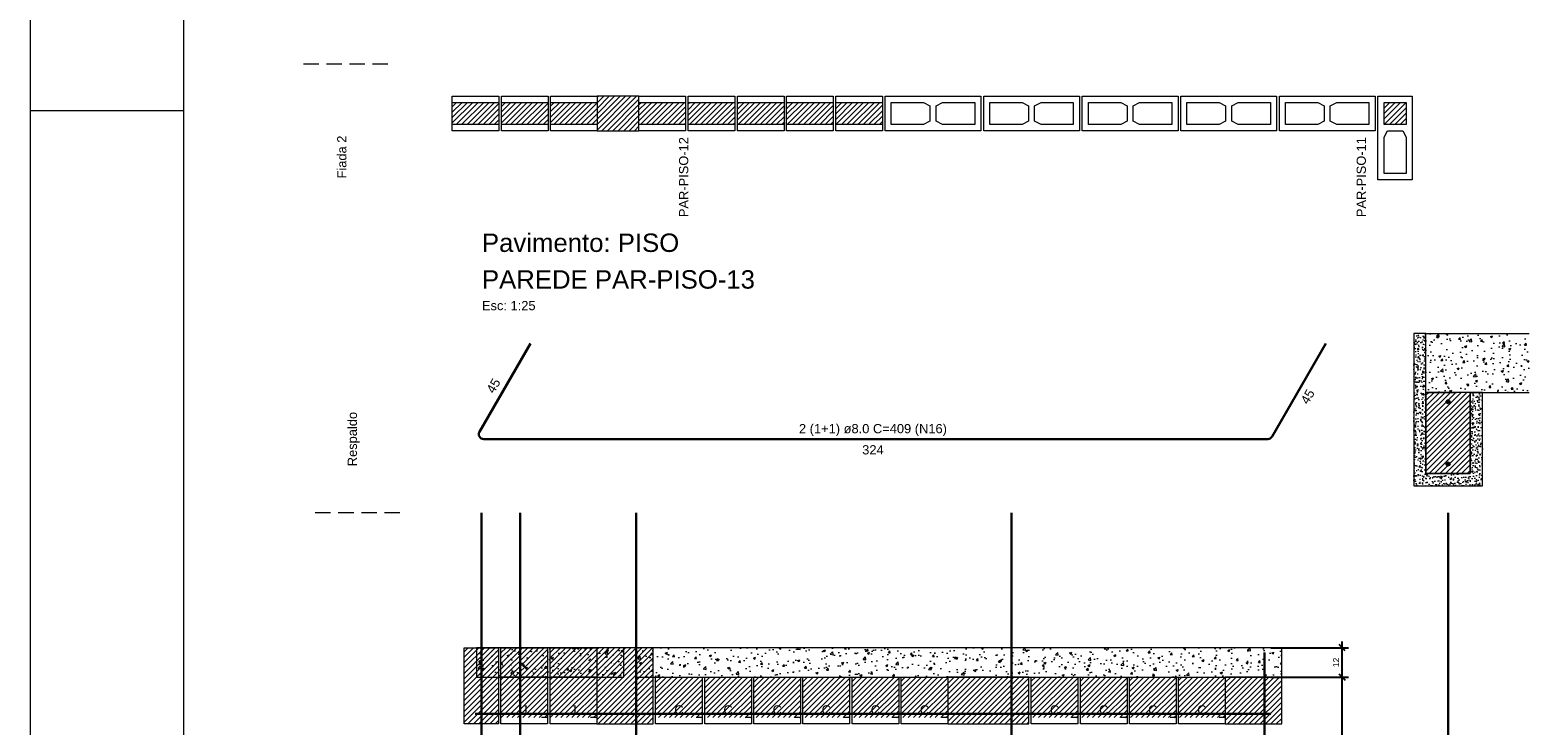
# Model space of a CAD drawing. Header units: millimetres. Extents: x 337 to 624, y -381 to -65.
# Tile 14 of 139: x 337 to 362, y -297 to -286. Entities that reach past the tile are written whole.
import ezdxf

# ---------------------------------------------------------------- set-up
doc = ezdxf.new("R2010")
doc.units = ezdxf.units.MM
doc.header["$MEASUREMENT"] = 0
for name, pattern in [('Dashed', [0.75, 0.5, -0.25]), ('Dashed2', [0.375, 0.25, -0.125]), ('DOT', [6.35, 0, -6.35])]:
    doc.linetypes.add(name, pattern=pattern)
doc.layers.get('0').update_dxf_attribs({"lineweight": 5})
for name, color, linetype, lineweight in [('Armadura', 7, 'Continuous', 30), ('Armaduras em corte', 14, 'Continuous', 0), ('Cotas', 7, 'Continuous', 5), ('Descrição da armadura', 7, 'Continuous', 5), ('PA-Ajustes', 8, 'Continuous', 5), ('PA-Graute', 8, 'Continuous', 0), ('PA-Lajes', 7, 'Continuous', 13), ('PA-Piso', 7, 'Continuous', 20), ('PE-Contrafiamento L', 1, 'Continuous', 13), ('PE-Inteiro', 7, 'Continuous', 5), ('PE-Meio canaleta', 5, 'Continuous', 5), ('PE-Meio canaleta J alto', 5, 'Continuous', 5), ('PE-Paredes', 1, 'Continuous', 5), ('PRANCHA 01', 7, 'Continuous', 20), ('Textos armaduras', 7, 'Continuous', 5)]:
    doc.layers.add(name, color=color, linetype=linetype, lineweight=lineweight)
doc.styles.add('Arial', font='arial.ttf')
doc.dimstyles.new('UM_25.000000', dxfattribs={"dimtxt": 0.18, "dimasz": 0.1, "dimexe": 0.1, "dimexo": 0.2, "dimgap": 0, "dimtad": 1, "dimtih": 1, "dimtoh": 1, "dimdec": 1, "dimlfac": 25, "dimzin": 0, "dimdsep": 46, "dimtxsty": 'Standard', "dimcen": 0.09, "dimdle": 0.1, "dimadec": 1, "dimazin": 2, "dimtfac": 1, "dimtdec": 4, "dimtofl": 0, "dimtmove": 0, "dimatfit": 3, "dimfxl": 1, "dimtolj": 1, "dimarcsym": 0})
pattern_1 = [(45, (347.741427, -406.76032), (-0.044194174, 0.044194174), [])]
pattern_2 = [(50, (400.9546, -405.66666), (0.3586301, -0.0313761), [0.0375, -0.4125]), (355, (400.9546, -405.66666), (-0.0693757, 0.3760961), [0.03, -0.33]), (100.4514, (400.9845, -405.66927), (0.2892547, 0.3447198), [0.0318701, -0.3505711]), (46.1842, (400.9546, -405.56666), (0.5336205, -0.0827595), [0.05625, -0.61875]), (96.6356, (400.9991, -405.57355), (0.4673314, 0.487059), [0.0478051, -0.5258565]), (351.1842, (400.9546, -405.56666), (0.467331, 0.4870593), [0.045, -0.495]), (21, (401.0046, -405.59166), (0.2984535, -0.20130945), [0.0375, -0.4125]), (326, (401.0046, -405.59166), (0.1216577, 0.362575), [0.03, -0.33]), (71.4514, (401.02948, -405.60843), (0.4201113, 0.16126525), [0.0318701, -0.3505711]), (37.5, (400.95461, -405.66666), (0.00607993, 0.16644693), [0, -0.326, 0, -0.335, 0, -0.33125]), (7.5, (400.95461, -405.66666), (0.13153477, 0.19720586), [0, -0.191, 0, -0.3185, 0, -0.12625]), (327.5, (400.84311, -405.66666), (0.26691122, -0.01127744), [0, -0.125, 0, -0.39, 0, -0.5175]), (317.5, (400.7931, -405.66666), (0.2915931, 0.0500525), [0, -0.1625, 0, -0.259, 0, -0.3675])]
pattern_3 = [(45, (400.95461, -405.666657), (-0.044194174, 0.044194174), [])]

# ---------------------------------------------------------------- blocks, each defined once
blk = doc.blocks.new('_Oblique')
at = {"color": 0, "linetype": 'ByBlock', "lineweight": -2}
blk.add_line((-0.5, -0.5), (0.5, 0.5), dxfattribs=at)
blk = doc.blocks.new('*D356')
at = {"layer": 'Cotas', "color": 0, "lineweight": -2, "transparency": 16777216}
for p, q in [((358.81, -296.373), (358.81, -295.693)), ((357.645, -295.793), (358.91, -295.793)), ((357.645, -296.273), (358.91, -296.273))]:
    blk.add_line(p, q, dxfattribs=at)
at = {"layer": 'Defpoints', "color": 0, "transparency": 16777216}
for p in [(357.545, -295.793), (358.81, -295.793), (357.545, -296.273)]:
    blk.add_point(p, dxfattribs=at)
at = {"layer": 'Cotas', "color": 0, "lineweight": -2, "transparency": 16777216, "xscale": 0.1, "yscale": 0.1, "zscale": 0.1}
for p, rotation in [((358.81, -295.793), 90), ((358.81, -296.273), 270)]:
    blk.add_blockref('_Oblique', p, dxfattribs=dict(at, rotation=rotation))
at = {"layer": 'Cotas', "transparency": 16777216, "insert": (358.71, -296.033), "char_height": 0.1, "attachment_point": 5, "rotation": 90, "style": 'Arial'}
blk.add_mtext('\\A1;12', dxfattribs=at)
blk = doc.blocks.new('*D357')
at = {"layer": 'Cotas', "color": 0, "lineweight": -2, "transparency": 16777216}
for p, q in [((358.81, -306.773), (358.81, -296.173)), ((357.645, -296.273), (358.91, -296.273)), ((357.645, -306.673), (358.91, -306.673))]:
    blk.add_line(p, q, dxfattribs=at)
at = {"layer": 'Defpoints', "color": 0, "transparency": 16777216}
for p in [(357.545, -296.273), (358.81, -296.273), (357.545, -306.673)]:
    blk.add_point(p, dxfattribs=at)
at = {"layer": 'Cotas', "color": 0, "lineweight": -2, "transparency": 16777216, "xscale": 0.1, "yscale": 0.1, "zscale": 0.1}
for p, rotation in [((358.81, -296.273), 90), ((358.81, -306.673), 270)]:
    blk.add_blockref('_Oblique', p, dxfattribs=dict(at, rotation=rotation))
at = {"layer": 'Cotas', "transparency": 16777216, "insert": (358.71, -301.473), "char_height": 0.1, "attachment_point": 5, "rotation": 90, "style": 'Arial'}
blk.add_mtext('\\A1;260', dxfattribs=at)

msp = doc.modelspace()

# ---------------------------------------------------------------- hatches: boundary and pattern name
at = {"layer": 'Armaduras em corte', "linetype": 'Continuous'}
for points in [[(360.5666, -291.7853), (360.5665, -291.7825), (360.5661, -291.7797), (360.5655, -291.777), (360.5647, -291.7743), (360.5636, -291.7717), (360.5623, -291.7693), (360.5608, -291.7669), (360.5591, -291.7647), (360.5572, -291.7626), (360.5552, -291.7607), (360.553, -291.759), (360.5506, -291.7575), (360.5481, -291.7562), (360.5456, -291.7552), (360.5429, -291.7543), (360.5402, -291.7537), (360.5374, -291.7534), (360.5346, -291.7533), (360.5318, -291.7534), (360.5291, -291.7537), (360.5263, -291.7543), (360.5237, -291.7552), (360.5211, -291.7562), (360.5186, -291.7575), (360.5163, -291.759), (360.514, -291.7607), (360.512, -291.7626), (360.5101, -291.7647), (360.5084, -291.7669), (360.5069, -291.7693), (360.5056, -291.7717), (360.5045, -291.7743), (360.5037, -291.777), (360.5031, -291.7797), (360.5027, -291.7825), (360.5026, -291.7853), (360.5027, -291.788), (360.5031, -291.7908), (360.5037, -291.7935), (360.5045, -291.7962), (360.5056, -291.7988), (360.5069, -291.8013), (360.5084, -291.8036), (360.5101, -291.8058), (360.512, -291.8079), (360.514, -291.8098), (360.5163, -291.8115), (360.5186, -291.813), (360.5211, -291.8143), (360.5237, -291.8153), (360.5263, -291.8162), (360.5291, -291.8168), (360.5318, -291.8171), (360.5346, -291.8173), (360.5374, -291.8171), (360.5402, -291.8168), (360.5429, -291.8162), (360.5456, -291.8153), (360.5481, -291.8143), (360.5506, -291.813), (360.553, -291.8115), (360.5552, -291.8098), (360.5572, -291.8079), (360.5591, -291.8058), (360.5608, -291.8036), (360.5623, -291.8013), (360.5636, -291.7988), (360.5647, -291.7962), (360.5655, -291.7935), (360.5661, -291.7908), (360.5665, -291.788)], [(360.5666, -292.8013), (360.5665, -292.7985), (360.5661, -292.7957), (360.5655, -292.793), (360.5647, -292.7903), (360.5636, -292.7877), (360.5623, -292.7853), (360.5608, -292.7829), (360.5591, -292.7807), (360.5572, -292.7786), (360.5552, -292.7767), (360.553, -292.775), (360.5506, -292.7735), (360.5481, -292.7722), (360.5456, -292.7712), (360.5429, -292.7703), (360.5402, -292.7697), (360.5374, -292.7694), (360.5346, -292.7693), (360.5318, -292.7694), (360.5291, -292.7697), (360.5263, -292.7703), (360.5237, -292.7712), (360.5211, -292.7722), (360.5186, -292.7735), (360.5163, -292.775), (360.514, -292.7767), (360.512, -292.7786), (360.5101, -292.7807), (360.5084, -292.7829), (360.5069, -292.7853), (360.5056, -292.7877), (360.5045, -292.7903), (360.5037, -292.793), (360.5031, -292.7957), (360.5027, -292.7985), (360.5026, -292.8013), (360.5027, -292.804), (360.5031, -292.8068), (360.5037, -292.8095), (360.5045, -292.8122), (360.5056, -292.8148), (360.5069, -292.8173), (360.5084, -292.8196), (360.5101, -292.8218), (360.512, -292.8239), (360.514, -292.8258), (360.5163, -292.8275), (360.5186, -292.829), (360.5211, -292.8303), (360.5237, -292.8313), (360.5263, -292.8322), (360.5291, -292.8328), (360.5318, -292.8331), (360.5346, -292.8333), (360.5374, -292.8331), (360.5402, -292.8328), (360.5429, -292.8322), (360.5456, -292.8313), (360.5481, -292.8303), (360.5506, -292.829), (360.553, -292.8275), (360.5552, -292.8258), (360.5572, -292.8239), (360.5591, -292.8218), (360.5608, -292.8196), (360.5623, -292.8173), (360.5636, -292.8148), (360.5647, -292.8122), (360.5655, -292.8095), (360.5661, -292.8068), (360.5665, -292.804)]]:
    msp.add_hatch(color=14, dxfattribs=at).paths.add_polyline_path(points)
at = {"layer": 'PA-Ajustes', "linetype": 'Continuous'}
h = msp.add_hatch(dxfattribs=at)
h.set_pattern_fill('ANSI31', color=8, scale=0.5, style=0)
h.set_pattern_definition(pattern_1)
h.paths.add_polyline_path([(346.6718, -286.8069), (346.6718, -287.3669), (347.3522, -287.3669), (347.3522, -286.8069)])
h = msp.add_hatch(dxfattribs=at)
h.set_pattern_fill('ANSI31', color=8, scale=0.5, style=0)
h.set_pattern_definition(pattern_3)
h.paths.add_polyline_path([(344.5046, -295.7933), (345.0646, -295.7933), (345.0646, -297.0333), (344.5046, -297.0333)])
h = msp.add_hatch(dxfattribs=at)
h.set_pattern_fill('ANSI31', color=8, scale=0.5, style=0)
h.set_pattern_definition(pattern_3)
h.paths.add_polyline_path([(346.6646, -295.7933), (346.6646, -297.0333), (347.5846, -297.0333), (347.5846, -295.7933)])
h = msp.add_hatch(dxfattribs=at)
h.set_pattern_fill('ANSI31', color=8, scale=0.5, style=0)
h.set_pattern_definition(pattern_3)
h.paths.add_polyline_path([(352.3846, -296.2733), (352.3846, -297.0333), (353.7046, -297.0333), (353.7046, -296.2733)])
h = msp.add_hatch(dxfattribs=at)
h.set_pattern_fill('ANSI31', color=8, scale=0.5, style=0)
h.set_pattern_definition(pattern_3)
h.paths.add_polyline_path([(356.9046, -296.2733), (356.9046, -297.0333), (357.8246, -297.0333), (357.8246, -296.2733)])
at = {"layer": 'PA-Graute', "linetype": 'Continuous'}
h = msp.add_hatch(dxfattribs=at)
h.set_pattern_fill('ANSI31', color=8, scale=0.5, style=0)
h.set_pattern_definition(pattern_1)
h.paths.add_polyline_path([(344.3118, -286.9069), (345.0718, -286.9069), (345.0718, -287.2669), (344.3118, -287.2669)])
h = msp.add_hatch(dxfattribs=at)
h.set_pattern_fill('ANSI31', color=8, scale=0.5, style=0)
h.set_pattern_definition(pattern_1)
h.paths.add_polyline_path([(345.1118, -286.9069), (345.8718, -286.9069), (345.8718, -287.2669), (345.1118, -287.2669)])
h = msp.add_hatch(dxfattribs=at)
h.set_pattern_fill('ANSI31', color=8, scale=0.5, style=0)
h.set_pattern_definition(pattern_1)
h.paths.add_polyline_path([(345.9118, -286.9069), (346.6718, -286.9069), (346.6718, -287.2669), (345.9118, -287.2669)])
h = msp.add_hatch(dxfattribs=at)
h.set_pattern_fill('ANSI31', color=8, scale=0.5, style=0)
h.set_pattern_definition(pattern_1)
h.paths.add_polyline_path([(347.3522, -286.9069), (348.1122, -286.9069), (348.1122, -287.2669), (347.3522, -287.2669)])
h = msp.add_hatch(dxfattribs=at)
h.set_pattern_fill('ANSI31', color=8, scale=0.5, style=0)
h.set_pattern_definition(pattern_1)
h.paths.add_polyline_path([(348.9122, -287.2669), (348.1522, -287.2669), (348.1522, -286.9069), (348.9122, -286.9069)])
h = msp.add_hatch(dxfattribs=at)
h.set_pattern_fill('ANSI31', color=8, scale=0.5, style=0)
h.set_pattern_definition(pattern_1)
h.paths.add_polyline_path([(348.9122, -287.2669), (348.1522, -287.2669), (348.1522, -286.9069), (348.9122, -286.9069)])
h = msp.add_hatch(dxfattribs=at)
h.set_pattern_fill('ANSI31', color=8, scale=0.5, style=0)
h.set_pattern_definition(pattern_1)
h.paths.add_polyline_path([(348.9579, -286.9069), (349.7179, -286.9069), (349.7179, -287.2669), (348.9579, -287.2669)])
h = msp.add_hatch(dxfattribs=at)
h.set_pattern_fill('ANSI31', color=8, scale=0.5, style=0)
h.set_pattern_definition(pattern_1)
h.paths.add_polyline_path([(349.7579, -286.9069), (350.5179, -286.9069), (350.5179, -287.2669), (349.7579, -287.2669)])
h = msp.add_hatch(dxfattribs=at)
h.set_pattern_fill('ANSI31', color=8, scale=0.5, style=0)
h.set_pattern_definition(pattern_1)
h.paths.add_polyline_path([(350.5579, -286.9069), (351.3179, -286.9069), (351.3179, -287.2669), (350.5579, -287.2669)])
h = msp.add_hatch(dxfattribs=at)
h.set_pattern_fill('ANSI31', color=8, scale=0.5, style=0)
h.set_pattern_definition(pattern_1)
h.paths.add_polyline_path([(359.8522, -286.9069), (359.8522, -287.2669), (359.4922, -287.2669), (359.4922, -286.9069)])
h = msp.add_hatch(dxfattribs=at)
h.set_pattern_fill('ANSI31', color=8, scale=0.5, style=0)
h.set_pattern_definition(pattern_3)
h.paths.add_polyline_path([(360.1746, -292.9533), (360.8946, -292.9533), (360.8946, -291.6333), (360.1746, -291.6333)])
h = msp.add_hatch(dxfattribs=at)
h.set_pattern_fill('ANSI31', color=8, scale=0.5, style=0)
h.set_pattern_definition(pattern_3)
h.paths.add_polyline_path([(345.1046, -295.7933), (345.8646, -295.7933), (345.8646, -296.9333), (345.1046, -296.9333)])
h = msp.add_hatch(dxfattribs=at)
h.set_pattern_fill('ANSI31', color=8, scale=0.5, style=0)
h.set_pattern_definition(pattern_3)
h.paths.add_polyline_path([(345.9046, -295.7933), (346.6646, -295.7933), (346.6646, -296.9333), (345.9046, -296.9333)])
h = msp.add_hatch(dxfattribs=at)
h.set_pattern_fill('ANSI31', color=8, scale=0.5, style=0)
h.set_pattern_definition(pattern_3)
h.paths.add_polyline_path([(347.6246, -296.2733), (348.3846, -296.2733), (348.3846, -296.9333), (347.6246, -296.9333)])
h = msp.add_hatch(dxfattribs=at)
h.set_pattern_fill('ANSI31', color=8, scale=0.5, style=0)
h.set_pattern_definition(pattern_3)
h.paths.add_polyline_path([(348.4246, -296.2733), (349.1846, -296.2733), (349.1846, -296.9333), (348.4246, -296.9333)])
h = msp.add_hatch(dxfattribs=at)
h.set_pattern_fill('ANSI31', color=8, scale=0.5, style=0)
h.set_pattern_definition(pattern_3)
h.paths.add_polyline_path([(349.2246, -296.2733), (349.9846, -296.2733), (349.9846, -296.9333), (349.2246, -296.9333)])
h = msp.add_hatch(dxfattribs=at)
h.set_pattern_fill('ANSI31', color=8, scale=0.5, style=0)
h.set_pattern_definition(pattern_3)
h.paths.add_polyline_path([(350.0246, -296.2733), (350.7846, -296.2733), (350.7846, -296.9333), (350.0246, -296.9333)])
h = msp.add_hatch(dxfattribs=at)
h.set_pattern_fill('ANSI31', color=8, scale=0.5, style=0)
h.set_pattern_definition(pattern_3)
h.paths.add_polyline_path([(350.8246, -296.2733), (351.5846, -296.2733), (351.5846, -296.9333), (350.8246, -296.9333)])
h = msp.add_hatch(dxfattribs=at)
h.set_pattern_fill('ANSI31', color=8, scale=0.5, style=0)
h.set_pattern_definition(pattern_3)
h.paths.add_polyline_path([(351.6246, -296.2733), (352.3846, -296.2733), (352.3846, -296.9333), (351.6246, -296.9333)])
h = msp.add_hatch(dxfattribs=at)
h.set_pattern_fill('ANSI31', color=8, scale=0.5, style=0)
h.set_pattern_definition(pattern_3)
h.paths.add_polyline_path([(353.7446, -296.2733), (354.5046, -296.2733), (354.5046, -296.9333), (353.7446, -296.9333)])
h = msp.add_hatch(dxfattribs=at)
h.set_pattern_fill('ANSI31', color=8, scale=0.5, style=0)
h.set_pattern_definition(pattern_3)
h.paths.add_polyline_path([(354.5446, -296.2733), (355.3046, -296.2733), (355.3046, -296.9333), (354.5446, -296.9333)])
h = msp.add_hatch(dxfattribs=at)
h.set_pattern_fill('ANSI31', color=8, scale=0.5, style=0)
h.set_pattern_definition(pattern_3)
h.paths.add_polyline_path([(355.3446, -296.2733), (356.1046, -296.2733), (356.1046, -296.9333), (355.3446, -296.9333)])
h = msp.add_hatch(dxfattribs=at)
h.set_pattern_fill('ANSI31', color=8, scale=0.5, style=0)
h.set_pattern_definition(pattern_3)
h.paths.add_polyline_path([(356.1446, -296.2733), (356.9046, -296.2733), (356.9046, -296.9333), (356.1446, -296.9333)])
at = {"layer": 'PA-Lajes', "linetype": 'Continuous'}
h = msp.add_hatch(dxfattribs=at)
h.set_pattern_fill('AR-CONC', scale=0.05, style=0)
h.set_pattern_definition(pattern_2)
h.paths.add_polyline_path([(360.1746, -291.6333), (361.8546, -291.6333), (361.8546, -290.6733), (360.1746, -290.6733)])
h = msp.add_hatch(dxfattribs=at)
h.set_pattern_fill('AR-CONC', scale=0.05, style=0)
h.set_pattern_definition(pattern_2)
h.paths.add_polyline_path([(344.7046, -296.2733), (347.1046, -296.2733), (347.1046, -295.7933), (344.7046, -295.7933)])
h = msp.add_hatch(dxfattribs=at)
h.set_pattern_fill('AR-CONC', scale=0.05, style=0)
h.set_pattern_definition(pattern_2)
h.paths.add_polyline_path([(347.3046, -296.2733), (353.4246, -296.2733), (353.4246, -295.7933), (347.3046, -295.7933)])
h = msp.add_hatch(dxfattribs=at)
h.set_pattern_fill('AR-CONC', scale=0.05, style=0)
h.set_pattern_definition(pattern_2)
h.paths.add_polyline_path([(347.3046, -296.2733), (353.4246, -296.2733), (353.4246, -295.7933), (347.3046, -295.7933)])
h = msp.add_hatch(dxfattribs=at)
h.set_pattern_fill('AR-CONC', scale=0.05, style=0)
h.set_pattern_definition(pattern_2)
h.paths.add_polyline_path([(353.4246, -296.2733), (357.8246, -296.2733), (357.8246, -295.7933), (353.4246, -295.7933)])
h = msp.add_hatch(dxfattribs=at)
h.set_pattern_fill('AR-CONC', scale=0.05, style=0)
h.set_pattern_definition(pattern_2)
h.paths.add_polyline_path([(353.4246, -296.2733), (357.8246, -296.2733), (357.8246, -295.7933), (353.4246, -295.7933)])
at = {"layer": 'PE-Meio canaleta J alto', "linetype": 'Continuous'}
h = msp.add_hatch(dxfattribs=at)
h.set_pattern_fill('AR-CONC', color=5, scale=0.02, style=0)
h.set_pattern_definition([(50, (400.95461, -405.66666), (0.14345204, -0.01255043), [0.015, -0.165]), (355, (400.95461, -405.66666), (-0.02775027, 0.15043843), [0.012, -0.132]), (100.4514, (400.96656, -405.6677), (0.11570188, 0.13788791), [0.01274804, -0.14022842]), (46.1842, (400.95461, -405.62666), (0.2134482, -0.0331038), [0.0225, -0.2475]), (96.6356, (400.9724, -405.62942), (0.18693254, 0.19482357), [0.01912206, -0.2103426]), (351.1842, (400.9546, -405.62666), (0.1869324, 0.19482372), [0.018, -0.198]), (21, (400.97461, -405.63666), (0.11938141, -0.08052378), [0.015, -0.165]), (326, (400.97461, -405.63666), (0.04866307, 0.14503001), [0.012, -0.132]), (71.4514, (400.98456, -405.64337), (0.16804453, 0.0645061), [0.01274804, -0.14022842]), (37.5, (400.95461, -405.666657), (0.00243197, 0.06657877), [0, -0.1304, 0, -0.134, 0, -0.1325]), (7.5, (400.95461, -405.66666), (0.052613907, 0.078882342), [0, -0.0764, 0, -0.1274, 0, -0.0505]), (327.5, (400.91001, -405.666657), (0.106764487, -0.004510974), [0, -0.05, 0, -0.156, 0, -0.207]), (317.5, (400.89001, -405.66666), (0.116637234, 0.020021), [0, -0.065, 0, -0.1036, 0, -0.147])])
h.paths.add_polyline_path([(359.9746, -293.1533), (361.0946, -293.1533), (361.0946, -291.6333), (360.8946, -291.6333), (360.8946, -292.9533), (360.1746, -292.9533), (360.1746, -290.6733), (359.9746, -290.6733)])

# ---------------------------------------------------------------- linework, layer by layer
at = {"layer": 'Armadura'}
for p, q in [((345.5846, -290.8344), (344.7539, -292.2733)), ((357.6677, -292.3533), (358.5446, -290.8344)), ((344.8232, -292.3933), (357.5984, -292.3933)), ((360.5346, -306.6733), (360.5346, -293.5933)), ((344.6846, -296.8733), (357.6446, -296.8733))]:
    msp.add_line(p, q, dxfattribs=at)
for points in [[(344.7846, -306.6733), (344.7846, -293.5933)], [(345.4146, -306.6733), (345.4146, -293.5933)], [(347.3046, -306.6733), (347.3046, -293.5933)], [(353.4246, -306.6733), (353.4246, -293.5933)], [(357.5446, -306.6733), (357.5446, -295.8733)]]:
    msp.add_lwpolyline(points, dxfattribs=at)
for centre, start, end in [((344.8232, -292.3133), 150, 270), ((357.5984, -292.3133), 270, 330)]:
    msp.add_arc(centre, 0.08, start, end, dxfattribs=at)
at = {"layer": 'Armaduras em corte'}
for centre in [(360.5346, -291.7853), (360.5346, -292.8013)]:
    msp.add_circle(centre, 0.032, dxfattribs=at)
at = {"layer": 'PA-Ajustes', "linetype": 'Continuous'}
for points in [[(346.6718, -286.8069), (346.6718, -287.3669), (347.3522, -287.3669), (347.3522, -286.8069)], [(344.5046, -295.7933), (345.0646, -295.7933), (345.0646, -297.0333), (344.5046, -297.0333)], [(346.6646, -295.7933), (346.6646, -297.0333), (347.5846, -297.0333), (347.5846, -295.7933)], [(352.3846, -296.2733), (352.3846, -297.0333), (353.7046, -297.0333), (353.7046, -296.2733)], [(356.9046, -296.2733), (356.9046, -297.0333), (357.8246, -297.0333), (357.8246, -296.2733)]]:
    msp.add_lwpolyline(points, close=True, dxfattribs=at)
at = {"layer": 'PA-Lajes'}
for p, q in [((360.1746, -290.6733), (361.8546, -290.6733)), ((361.0946, -291.6333), (361.8546, -291.6333))]:
    msp.add_line(p, q, dxfattribs=at)
at = {"layer": 'PA-Lajes', "linetype": 'Dashed'}
msp.add_line((360.1746, -291.6333), (361.0946, -291.6333), dxfattribs=at)
at = {"layer": 'PA-Lajes'}
for points in [[(344.7046, -296.2733), (347.1046, -296.2733), (347.1046, -295.7933), (344.7046, -295.7933)], [(347.3046, -296.2733), (353.4246, -296.2733), (353.4246, -295.7933), (347.3046, -295.7933)], [(347.3046, -296.2733), (353.4246, -296.2733), (353.4246, -295.7933), (347.3046, -295.7933)], [(353.4246, -296.2733), (357.8246, -296.2733), (357.8246, -295.7933), (353.4246, -295.7933)], [(353.4246, -296.2733), (357.8246, -296.2733), (357.8246, -295.7933), (353.4246, -295.7933)]]:
    msp.add_lwpolyline(points, close=True, dxfattribs=at)
at = {"layer": 'PA-Piso', "linetype": 'Dashed2'}
for p, q in [((343.2618, -286.2819), (341.7618, -286.2819)), ((343.4546, -293.5933), (341.9546, -293.5933))]:
    msp.add_line(p, q, dxfattribs=at)
at = {"layer": 'PE-Contrafiamento L', "linetype": 'Continuous'}
for p, q in [((359.3922, -288.1669), (359.3922, -286.8069)), ((359.3922, -286.8069), (359.9522, -286.8069)), ((359.9522, -286.8069), (359.9522, -288.1669)), ((359.9522, -288.1669), (359.3922, -288.1669))]:
    msp.add_line(p, q, dxfattribs=at)
at = {"layer": 'PE-Contrafiamento L', "linetype": 'Continuous', "lineweight": 5}
for p, q in [((359.4922, -287.2669), (359.4922, -286.9069)), ((359.4922, -286.9069), (359.8522, -286.9069)), ((359.8522, -286.9069), (359.8522, -287.2669)), ((359.8522, -287.2669), (359.4922, -287.2669)), ((359.4922, -287.4709), (359.5482, -287.3669)), ((359.5482, -287.3669), (359.7962, -287.3669)), ((359.7962, -287.3669), (359.8522, -287.4709)), ((359.4922, -288.0669), (359.4922, -287.4709)), ((359.8522, -287.4709), (359.8522, -288.0669)), ((359.8522, -288.0669), (359.4922, -288.0669))]:
    msp.add_line(p, q, dxfattribs=at)
at = {"layer": 'PE-Inteiro', "linetype": 'Continuous'}
for p, q in [((351.3637, -286.8069), (352.9237, -286.8069)), ((351.3637, -287.3669), (351.3637, -286.8069)), ((352.9237, -286.8069), (352.9237, -287.3669)), ((352.9694, -286.8069), (354.5294, -286.8069)), ((352.9694, -287.3669), (352.9694, -286.8069)), ((354.5294, -286.8069), (354.5294, -287.3669)), ((354.5751, -286.8069), (356.1351, -286.8069)), ((354.5751, -287.3669), (354.5751, -286.8069)), ((356.1351, -286.8069), (356.1351, -287.3669)), ((356.1808, -286.8069), (357.7408, -286.8069)), ((356.1808, -287.3669), (356.1808, -286.8069)), ((357.7408, -286.8069), (357.7408, -287.3669)), ((357.7865, -286.8069), (359.3465, -286.8069)), ((357.7865, -287.3669), (357.7865, -286.8069)), ((359.3465, -286.8069), (359.3465, -287.3669)), ((352.9237, -287.3669), (351.3637, -287.3669)), ((354.5294, -287.3669), (352.9694, -287.3669)), ((356.1351, -287.3669), (354.5751, -287.3669)), ((357.7408, -287.3669), (356.1808, -287.3669)), ((359.3465, -287.3669), (357.7865, -287.3669))]:
    msp.add_line(p, q, dxfattribs=at)
at = {"layer": 'PE-Inteiro', "linetype": 'Continuous', "lineweight": 5}
for p, q in [((351.4637, -286.9069), (351.9897, -286.9069)), ((351.4637, -287.2669), (351.4637, -286.9069)), ((351.9897, -286.9069), (352.0937, -286.9629)), ((352.1937, -286.9629), (352.2977, -286.9069)), ((352.2977, -286.9069), (352.8237, -286.9069)), ((352.8237, -286.9069), (352.8237, -287.2669)), ((353.0694, -286.9069), (353.5954, -286.9069)), ((353.0694, -287.2669), (353.0694, -286.9069)), ((353.5954, -286.9069), (353.6994, -286.9629)), ((353.7994, -286.9629), (353.9034, -286.9069)), ((353.9034, -286.9069), (354.4294, -286.9069)), ((354.4294, -286.9069), (354.4294, -287.2669)), ((354.6751, -286.9069), (355.2011, -286.9069)), ((354.6751, -287.2669), (354.6751, -286.9069)), ((355.2011, -286.9069), (355.3051, -286.9629)), ((355.4051, -286.9629), (355.5091, -286.9069)), ((355.5091, -286.9069), (356.0351, -286.9069)), ((356.0351, -286.9069), (356.0351, -287.2669)), ((356.2808, -286.9069), (356.8068, -286.9069)), ((356.2808, -287.2669), (356.2808, -286.9069)), ((356.8068, -286.9069), (356.9108, -286.9629)), ((357.0108, -286.9629), (357.1148, -286.9069)), ((357.1148, -286.9069), (357.6408, -286.9069)), ((357.6408, -286.9069), (357.6408, -287.2669)), ((357.8865, -286.9069), (358.4125, -286.9069)), ((357.8865, -287.2669), (357.8865, -286.9069)), ((358.4125, -286.9069), (358.5165, -286.9629)), ((358.6165, -286.9629), (358.7205, -286.9069)), ((358.7205, -286.9069), (359.2465, -286.9069)), ((359.2465, -286.9069), (359.2465, -287.2669)), ((352.0937, -286.9629), (352.0937, -287.2109)), ((352.1937, -287.2109), (352.1937, -286.9629)), ((353.6994, -286.9629), (353.6994, -287.2109)), ((353.7994, -287.2109), (353.7994, -286.9629)), ((355.3051, -286.9629), (355.3051, -287.2109)), ((355.4051, -287.2109), (355.4051, -286.9629)), ((356.9108, -286.9629), (356.9108, -287.2109)), ((357.0108, -287.2109), (357.0108, -286.9629)), ((358.5165, -286.9629), (358.5165, -287.2109)), ((358.6165, -287.2109), (358.6165, -286.9629)), ((351.9897, -287.2669), (351.4637, -287.2669)), ((352.0937, -287.2109), (351.9897, -287.2669)), ((352.2977, -287.2669), (352.1937, -287.2109)), ((352.8237, -287.2669), (352.2977, -287.2669)), ((353.5954, -287.2669), (353.0694, -287.2669)), ((353.6994, -287.2109), (353.5954, -287.2669)), ((353.9034, -287.2669), (353.7994, -287.2109)), ((354.4294, -287.2669), (353.9034, -287.2669)), ((355.2011, -287.2669), (354.6751, -287.2669)), ((355.3051, -287.2109), (355.2011, -287.2669)), ((355.5091, -287.2669), (355.4051, -287.2109)), ((356.0351, -287.2669), (355.5091, -287.2669)), ((356.8068, -287.2669), (356.2808, -287.2669)), ((356.9108, -287.2109), (356.8068, -287.2669)), ((357.1148, -287.2669), (357.0108, -287.2109)), ((357.6408, -287.2669), (357.1148, -287.2669)), ((358.4125, -287.2669), (357.8865, -287.2669)), ((358.5165, -287.2109), (358.4125, -287.2669)), ((358.7205, -287.2669), (358.6165, -287.2109)), ((359.2465, -287.2669), (358.7205, -287.2669))]:
    msp.add_line(p, q, dxfattribs=at)
at = {"layer": 'PE-Meio canaleta', "linetype": 'Continuous'}
for p, q in [((344.3118, -286.8069), (345.0718, -286.8069)), ((344.3118, -287.3669), (344.3118, -286.8069)), ((345.0718, -286.8069), (345.0718, -287.3669)), ((345.1118, -286.8069), (345.8718, -286.8069)), ((345.1118, -287.3669), (345.1118, -286.8069)), ((345.8718, -286.8069), (345.8718, -287.3669)), ((345.9118, -286.8069), (346.6718, -286.8069)), ((345.9118, -287.3669), (345.9118, -286.8069)), ((346.6718, -286.8069), (346.6718, -287.3669)), ((347.3522, -286.8069), (348.1122, -286.8069)), ((347.3522, -287.3669), (347.3522, -286.8069)), ((348.1122, -286.8069), (348.1122, -287.3669)), ((348.1522, -287.3669), (348.1522, -286.8069)), ((348.1522, -286.8069), (348.9122, -286.8069)), ((348.1522, -287.3669), (348.1522, -286.8069)), ((348.1522, -286.8069), (348.9122, -286.8069)), ((348.9122, -286.8069), (348.9122, -287.3669)), ((348.9122, -286.8069), (348.9122, -287.3669)), ((348.9579, -286.8069), (349.7179, -286.8069)), ((348.9579, -287.3669), (348.9579, -286.8069)), ((349.7179, -286.8069), (349.7179, -287.3669)), ((349.7579, -286.8069), (350.5179, -286.8069)), ((349.7579, -287.3669), (349.7579, -286.8069)), ((350.5179, -286.8069), (350.5179, -287.3669)), ((350.5579, -286.8069), (351.3179, -286.8069)), ((350.5579, -287.3669), (350.5579, -286.8069)), ((351.3179, -286.8069), (351.3179, -287.3669)), ((345.0718, -287.3669), (344.3118, -287.3669)), ((345.8718, -287.3669), (345.1118, -287.3669)), ((346.6718, -287.3669), (345.9118, -287.3669)), ((348.1122, -287.3669), (347.3522, -287.3669)), ((348.9122, -287.3669), (348.1522, -287.3669)), ((348.9122, -287.3669), (348.1522, -287.3669)), ((349.7179, -287.3669), (348.9579, -287.3669)), ((350.5179, -287.3669), (349.7579, -287.3669)), ((351.3179, -287.3669), (350.5579, -287.3669)), ((347.6246, -296.2733), (348.3846, -296.2733)), ((347.6246, -297.0333), (347.6246, -296.2733)), ((348.3846, -296.2733), (348.3846, -297.0333)), ((348.4246, -296.2733), (349.1846, -296.2733)), ((348.4246, -297.0333), (348.4246, -296.2733)), ((349.1846, -296.2733), (349.1846, -297.0333)), ((349.2246, -296.2733), (349.9846, -296.2733)), ((349.2246, -297.0333), (349.2246, -296.2733)), ((349.9846, -296.2733), (349.9846, -297.0333)), ((350.0246, -296.2733), (350.7846, -296.2733)), ((350.0246, -297.0333), (350.0246, -296.2733)), ((350.7846, -296.2733), (350.7846, -297.0333)), ((350.8246, -296.2733), (351.5846, -296.2733)), ((350.8246, -297.0333), (350.8246, -296.2733)), ((351.5846, -296.2733), (351.5846, -297.0333)), ((351.6246, -296.2733), (352.3846, -296.2733)), ((351.6246, -297.0333), (351.6246, -296.2733)), ((352.3846, -296.2733), (352.3846, -297.0333)), ((353.7446, -296.2733), (354.5046, -296.2733)), ((353.7446, -297.0333), (353.7446, -296.2733)), ((354.5046, -296.2733), (354.5046, -297.0333)), ((354.5446, -296.2733), (355.3046, -296.2733)), ((354.5446, -297.0333), (354.5446, -296.2733)), ((355.3046, -296.2733), (355.3046, -297.0333)), ((355.3446, -296.2733), (356.1046, -296.2733)), ((355.3446, -297.0333), (355.3446, -296.2733)), ((356.1046, -296.2733), (356.1046, -297.0333)), ((356.1446, -296.2733), (356.9046, -296.2733)), ((356.1446, -297.0333), (356.1446, -296.2733)), ((356.9046, -296.2733), (356.9046, -297.0333)), ((348.3846, -297.0333), (347.6246, -297.0333)), ((349.1846, -297.0333), (348.4246, -297.0333)), ((349.9846, -297.0333), (349.2246, -297.0333)), ((350.7846, -297.0333), (350.0246, -297.0333)), ((351.5846, -297.0333), (350.8246, -297.0333)), ((352.3846, -297.0333), (351.6246, -297.0333)), ((354.5046, -297.0333), (353.7446, -297.0333)), ((355.3046, -297.0333), (354.5446, -297.0333)), ((356.1046, -297.0333), (355.3446, -297.0333)), ((356.9046, -297.0333), (356.1446, -297.0333))]:
    msp.add_line(p, q, dxfattribs=at)
at = {"layer": 'PE-Meio canaleta', "linetype": 'Continuous', "lineweight": 5}
for p, q in [((344.3118, -286.9069), (345.0718, -286.9069)), ((344.3118, -287.2669), (344.3118, -286.9069)), ((345.0718, -286.9069), (345.0718, -287.2669)), ((345.1118, -286.9069), (345.8718, -286.9069)), ((345.1118, -287.2669), (345.1118, -286.9069)), ((345.8718, -286.9069), (345.8718, -287.2669)), ((345.9118, -286.9069), (346.6718, -286.9069)), ((345.9118, -287.2669), (345.9118, -286.9069)), ((346.6718, -286.9069), (346.6718, -287.2669)), ((347.3522, -286.9069), (348.1122, -286.9069)), ((347.3522, -287.2669), (347.3522, -286.9069)), ((348.1122, -286.9069), (348.1122, -287.2669)), ((348.1522, -287.2669), (348.1522, -286.9069)), ((348.1522, -286.9069), (348.9122, -286.9069)), ((348.1522, -287.2669), (348.1522, -286.9069)), ((348.1522, -286.9069), (348.9122, -286.9069)), ((348.9122, -286.9069), (348.9122, -287.2669)), ((348.9122, -286.9069), (348.9122, -287.2669)), ((348.9579, -286.9069), (349.7179, -286.9069)), ((348.9579, -287.2669), (348.9579, -286.9069)), ((349.7179, -286.9069), (349.7179, -287.2669)), ((349.7579, -286.9069), (350.5179, -286.9069)), ((349.7579, -287.2669), (349.7579, -286.9069)), ((350.5179, -286.9069), (350.5179, -287.2669)), ((350.5579, -286.9069), (351.3179, -286.9069)), ((350.5579, -287.2669), (350.5579, -286.9069)), ((351.3179, -286.9069), (351.3179, -287.2669)), ((345.0718, -287.2669), (344.3118, -287.2669)), ((345.8718, -287.2669), (345.1118, -287.2669)), ((346.6718, -287.2669), (345.9118, -287.2669)), ((348.1122, -287.2669), (347.3522, -287.2669)), ((348.9122, -287.2669), (348.1522, -287.2669)), ((348.9122, -287.2669), (348.1522, -287.2669)), ((349.7179, -287.2669), (348.9579, -287.2669)), ((350.5179, -287.2669), (349.7579, -287.2669)), ((351.3179, -287.2669), (350.5579, -287.2669))]:
    msp.add_line(p, q, dxfattribs=at)
at = {"layer": 'PE-Meio canaleta', "color": 5, "linetype": 'DOT', "lineweight": 5}
for p, q in [((347.6246, -296.2733), (348.3846, -296.2733)), ((347.6246, -296.9333), (347.6246, -296.2733)), ((348.3846, -296.2733), (348.3846, -296.9333)), ((348.4246, -296.2733), (349.1846, -296.2733)), ((348.4246, -296.9333), (348.4246, -296.2733)), ((349.1846, -296.2733), (349.1846, -296.9333)), ((349.2246, -296.2733), (349.9846, -296.2733)), ((349.2246, -296.9333), (349.2246, -296.2733)), ((349.9846, -296.2733), (349.9846, -296.9333)), ((350.0246, -296.2733), (350.7846, -296.2733)), ((350.0246, -296.9333), (350.0246, -296.2733)), ((350.7846, -296.2733), (350.7846, -296.9333)), ((350.8246, -296.2733), (351.5846, -296.2733)), ((350.8246, -296.9333), (350.8246, -296.2733)), ((351.5846, -296.2733), (351.5846, -296.9333)), ((351.6246, -296.2733), (352.3846, -296.2733)), ((351.6246, -296.9333), (351.6246, -296.2733)), ((352.3846, -296.2733), (352.3846, -296.9333)), ((353.7446, -296.2733), (354.5046, -296.2733)), ((353.7446, -296.9333), (353.7446, -296.2733)), ((354.5046, -296.2733), (354.5046, -296.9333)), ((354.5446, -296.2733), (355.3046, -296.2733)), ((354.5446, -296.9333), (354.5446, -296.2733)), ((355.3046, -296.2733), (355.3046, -296.9333)), ((355.3446, -296.2733), (356.1046, -296.2733)), ((355.3446, -296.9333), (355.3446, -296.2733)), ((356.1046, -296.2733), (356.1046, -296.9333)), ((356.1446, -296.2733), (356.9046, -296.2733)), ((356.1446, -296.9333), (356.1446, -296.2733)), ((356.9046, -296.2733), (356.9046, -296.9333)), ((348.3846, -296.9333), (347.6246, -296.9333)), ((349.1846, -296.9333), (348.4246, -296.9333)), ((349.9846, -296.9333), (349.2246, -296.9333)), ((350.7846, -296.9333), (350.0246, -296.9333)), ((351.5846, -296.9333), (350.8246, -296.9333)), ((352.3846, -296.9333), (351.6246, -296.9333)), ((354.5046, -296.9333), (353.7446, -296.9333)), ((355.3046, -296.9333), (354.5446, -296.9333)), ((356.1046, -296.9333), (355.3446, -296.9333)), ((356.9046, -296.9333), (356.1446, -296.9333))]:
    msp.add_line(p, q, dxfattribs=at)
at = {"layer": 'PE-Meio canaleta J alto', "linetype": 'Continuous'}
for p, q in [((360.1746, -290.6733), (359.9746, -290.6733)), ((359.9746, -290.6733), (359.9746, -293.1533)), ((360.1746, -292.9533), (360.1746, -290.6733)), ((361.0946, -291.6333), (360.8946, -291.6333)), ((360.8946, -291.6333), (360.8946, -292.9533)), ((361.0946, -293.1533), (361.0946, -291.6333)), ((360.8946, -292.9533), (360.1746, -292.9533)), ((359.9746, -293.1533), (361.0946, -293.1533)), ((345.1046, -295.7933), (345.8646, -295.7933)), ((345.1046, -297.0333), (345.1046, -295.7933)), ((345.8646, -295.7933), (345.8646, -297.0333)), ((345.9046, -295.7933), (346.6646, -295.7933)), ((345.9046, -297.0333), (345.9046, -295.7933)), ((346.6646, -295.7933), (346.6646, -297.0333)), ((345.8646, -297.0333), (345.1046, -297.0333)), ((346.6646, -297.0333), (345.9046, -297.0333))]:
    msp.add_line(p, q, dxfattribs=at)
at = {"layer": 'PE-Meio canaleta J alto', "linetype": 'Continuous', "lineweight": 5}
for p, q in [((360.8946, -291.6333), (360.1746, -291.6333)), ((360.1746, -291.6333), (360.1746, -292.9533)), ((360.8946, -292.9533), (360.8946, -291.6333)), ((360.1746, -292.9533), (360.8946, -292.9533)), ((345.8646, -296.2733), (345.1046, -296.2733)), ((346.6646, -296.2733), (345.9046, -296.2733))]:
    msp.add_line(p, q, dxfattribs=at)
at = {"layer": 'PE-Meio canaleta J alto', "color": 5, "linetype": 'DOT', "lineweight": 5}
for p, q in [((345.1046, -295.7933), (345.8646, -295.7933)), ((345.1046, -296.9333), (345.1046, -295.7933)), ((345.8646, -295.7933), (345.8646, -296.9333)), ((345.9046, -295.7933), (346.6646, -295.7933)), ((345.9046, -296.9333), (345.9046, -295.7933)), ((346.6646, -295.7933), (346.6646, -296.9333)), ((345.8646, -296.9333), (345.1046, -296.9333)), ((346.6646, -296.9333), (345.9046, -296.9333))]:
    msp.add_line(p, q, dxfattribs=at)
at = {"layer": 'PE-Meio canaleta J alto'}
msp.add_lwpolyline([(359.9746, -293.1533), (361.0946, -293.1533), (361.0946, -291.6333), (360.8946, -291.6333), (360.8946, -292.9533), (360.1746, -292.9533), (360.1746, -290.6733), (359.9746, -290.6733)], close=True, dxfattribs=at)
at = {"layer": 'PRANCHA 01'}
for points in [[(337.4312, -316.7434), (421.5312, -316.7434), (421.5312, -257.3434), (337.4312, -257.3434), (337.4312, -316.7434)], [(339.9312, -287.0434), (337.4312, -287.0434)]]:
    msp.add_lwpolyline(points, dxfattribs=at)
msp.add_lwpolyline([(339.9312, -315.7434), (420.5312, -315.7434), (420.5312, -258.3434), (339.9312, -258.3434)], close=True, dxfattribs=at)

# ---------------------------------------------------------------- texts
at = {"layer": 'Descrição da armadura', "insert": (351.1646, -292.3433), "char_height": 0.15, "width": 4.820808, "attachment_point": 8, "line_spacing_factor": 0.9, "style": 'Arial'}
msp.add_mtext('2 (1+1) ø8.0 C=409 (N16)', dxfattribs=at)
at = {"layer": 'PE-Meio canaleta', "char_height": 0.15, "width": 0.304344, "attachment_point": 8, "line_spacing_factor": 0.9, "style": 'Arial'}
for insert in [(348.0046, -296.8838), (348.8046, -296.8838), (349.6046, -296.8838), (350.4046, -296.8838), (351.2046, -296.8838), (352.0046, -296.8838), (354.1246, -296.8838), (354.9246, -296.8838), (355.7246, -296.8838), (356.5246, -296.8838)]:
    msp.add_mtext('C', dxfattribs=dict(at, insert=insert))
at = {"layer": 'PE-Meio canaleta J alto', "char_height": 0.15, "width": 0.21128, "attachment_point": 8, "line_spacing_factor": 0.9, "style": 'Arial'}
for insert in [(345.4846, -296.8838), (346.2846, -296.8838)]:
    msp.add_mtext('J', dxfattribs=dict(at, insert=insert))
at = {"layer": 'PE-Paredes', "char_height": 0.15, "rotation": 90.00021, "line_spacing_factor": 0.9, "style": 'Arial'}
for s, insert, width, attachment_point in [('Fiada 2', (342.5118, -287.7966), 1.437561, 5), ('PAR-PISO-12', (348.1577, -287.4719), 2.648765, 9), ('PAR-PISO-11', (359.1977, -287.4719), 2.648765, 9), ('Respaldo', (342.7046, -292.3933), 1.810503, 5)]:
    msp.add_mtext(s, dxfattribs=dict(at, insert=insert, width=width, attachment_point=attachment_point))
at = {"layer": 'PE-Paredes', "attachment_point": 7, "line_spacing_factor": 0.9, "style": 'Arial'}
for s, insert, char_height, width in [('Pavimento: PISO', (344.7946, -289.3474), 0.3, 6.468963), ('PAREDE PAR-PISO-13', (344.7946, -289.9454), 0.3, 8.938476), ('Esc: 1:25', (344.7946, -290.2949), 0.15, 1.78718)]:
    msp.add_mtext(s, dxfattribs=dict(at, insert=insert, char_height=char_height, width=width))
at = {"layer": 'Textos armaduras', "char_height": 0.15, "width": 0.866006, "rotation": 60.00014, "line_spacing_factor": 0.9, "style": 'Arial'}
for insert, attachment_point in [((345.048, -291.5638), 8), ((358.1812, -291.6638), 2)]:
    msp.add_mtext('45', dxfattribs=dict(at, insert=insert, attachment_point=attachment_point))
at = {"layer": 'Textos armaduras', "insert": (351.1646, -292.4933), "char_height": 0.15, "width": 1.099009, "attachment_point": 2, "line_spacing_factor": 0.9, "style": 'Arial'}
msp.add_mtext('324', dxfattribs=at)

# ---------------------------------------------------------------- dimensions: what is measured, and where the dimension line sits
at = {"layer": 'Cotas'}
for base, p1, p2, picture, middle in [((358.8096, -295.7933), (357.5446, -296.2733), (357.5446, -295.7933), '*D356', (358.7096, -296.0333)), ((358.8096, -296.2733), (357.5446, -306.6733), (357.5446, -296.2733), '*D357', (358.7096, -301.4733))]:
    dim = msp.add_linear_dim(base=base, p1=p1, p2=p2, angle=90, dimstyle='UM_25.000000', override={"dimtxt": 0.1, "dimasz": 0.1, "dimexe": 0.1, "dimexo": 0.1, "dimtad": 1, "dimtih": 0, "dimtoh": 0, "dimdec": 1, "dimlfac": 25, "dimzin": 8, "dimtxsty": 'Arial', "dimblk": 'Oblique', "dimblk1": 'Oblique', "dimblk2": 'Oblique', "dimsah": 1, "dimdle": 0.1, "dimse1": 0, "dimse2": 0, "dimclrt": 256, "dimadec": 1, "dimazin": 3, "dimtmove": 2, "dimldrblk": 'Oblique'}, dxfattribs=at)
    dim.commit()
    dim.dimension.update_dxf_attribs({"geometry": picture, "text_midpoint": middle, "dimtype": 160, "text_rotation": 90})

doc.saveas('drawing.dxf')
